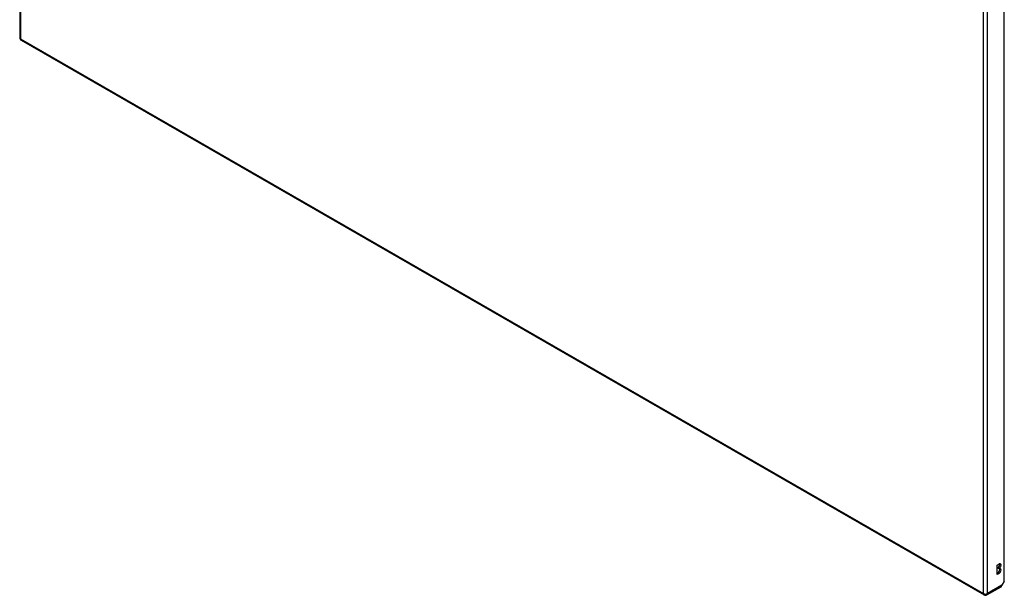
# Model space of a CAD drawing. Header units: inches. Extents: x 193.4 to 227.9, y 69.5 to 110.4.
# Tile 1 of 5: x 193.4 to 227.9, y 69.5 to 89.6. Entities that reach past the tile are written whole.
import ezdxf

# ---------------------------------------------------------------- set-up
doc = ezdxf.new("R2010")
doc.units = ezdxf.units.IN
doc.header["$MEASUREMENT"] = 0
doc.layers.add('Visible Edges(ANSI)', color=7, linetype='Continuous', lineweight=25)
doc.layers.add('Visible Tangent Edges(ANSI)', color=7, linetype='Continuous', lineweight=25)

msp = doc.modelspace()

# ---------------------------------------------------------------- linework, layer by layer
at = {"layer": 'Visible Edges(ANSI)'}
for p, q in [((193.437, 110.015), (193.437, 88.988)), ((227.858, 69.999), (227.858, 90.931)), ((193.486, 88.902), (227.148, 69.518)), ((227.614, 70.561), (227.681, 70.599)), ((227.614, 70.234), (227.614, 70.561)), ((227.614, 70.289), (227.633, 70.3)), ((227.681, 70.272), (227.614, 70.234)), ((227.633, 70.455), (227.633, 70.472)), ((227.681, 70.444), (227.633, 70.472)), ((227.681, 70.428), (227.633, 70.455)), ((227.681, 70.444), (227.681, 70.428)), ((227.858, 69.999), (227.775, 69.856)), ((227.247, 69.518), (227.743, 69.803))]:
    msp.add_line(p, q, dxfattribs=at)
for centre, start, end in [((193.536, 88.988), 180, 240.064), ((227.197, 69.604), 240.064, 299.936)]:
    msp.add_arc(centre, 0.099, start, end, dxfattribs=at)
for centre, major_axis, ratio, start_param, end_param in [((227.633, 70.549), (0.0474, 0.0823), 0.578093, 3.925057, 5.753614), ((227.681, 70.522), (0.0474, 0.0823), 0.578093, 3.925057, 7.06665), ((227.633, 70.378), (0.0474, 0.0823), 0.578093, 3.925057, 5.753614), ((227.681, 70.35), (0.0474, 0.0823), 0.578093, 3.925057, 7.06665), ((227.693, 69.889), (0.0494, -0.0858), 0.578093, 0, 0.614759), ((227.705, 69.896), (-0.07, -0.121), 0.576978, 1.399191, 1.571763)]:
    msp.add_ellipse(centre, major_axis=major_axis, ratio=ratio, start_param=start_param, end_param=end_param, dxfattribs=at)
at = {"layer": 'Visible Tangent Edges(ANSI)'}
for p, q in [((193.466, 109.975), (193.466, 88.948)), ((227.127, 69.563), (227.127, 90.591)), ((227.267, 69.563), (227.267, 90.591)), ((193.466, 88.948), (227.127, 69.563)), ((227.681, 70.272), (227.633, 70.3)), ((227.775, 69.856), (227.267, 69.563))]:
    msp.add_line(p, q, dxfattribs=at)
for centre, major_axis, ratio, start_param, end_param in [((193.536, 88.988), (-0.099, 0), 0.575862, 0, 0.785398), ((193.536, 88.988), (-0.0494, -0.0858), 0.578093, 5.495853, 6.283185), ((227.197, 69.604), (-0.0494, -0.0858), 0.578093, 5.495853, 6.283185), ((227.197, 69.604), (0.099, 0), 0.575862, 3.926991, 5.497787), ((227.197, 69.604), (0.0494, -0.0858), 0.578093, 0, 0.787332)]:
    msp.add_ellipse(centre, major_axis=major_axis, ratio=ratio, start_param=start_param, end_param=end_param, dxfattribs=at)

doc.saveas('drawing.dxf')
